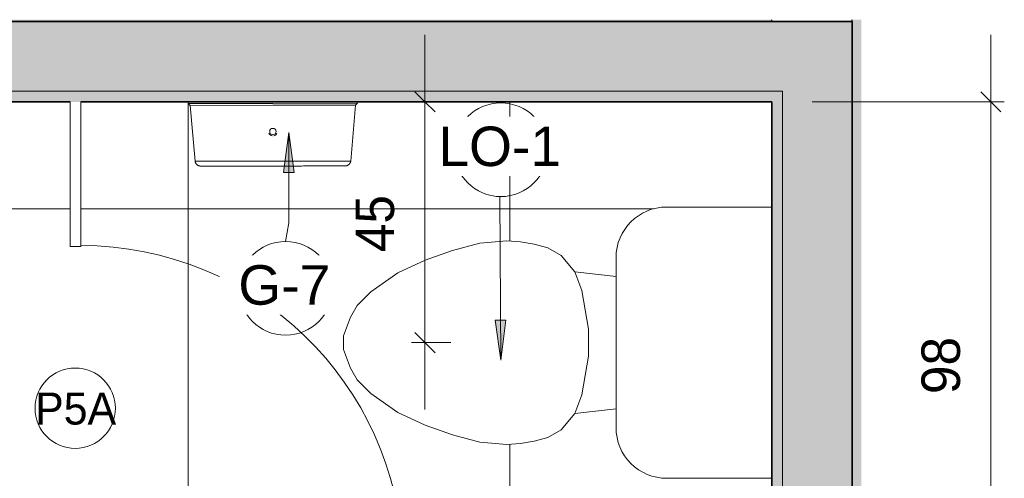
# Model space of a CAD drawing. Header units: metres. Extents: x -10.1 to 50.7, y -18 to 8.5.
# Tile 41 of 109: x -2.1 to -0.3, y -13.4 to -12.5. Entities that reach past the tile are written whole.
import ezdxf

# ---------------------------------------------------------------- set-up
doc = ezdxf.new("R2010")
doc.units = ezdxf.units.M
for name, color, linetype, lineweight in [('A-ANNO-DIMS', 4, 'Continuous', 18), ('A-ANNO-DIMS-25', 211, 'Continuous', 9), ('A-ANNO-KEYN', 231, 'Continuous', 9), ('A-DOOR', 31, 'Continuous', 18), ('A-DOOR-IDEN', 31, 'Continuous', 9), ('A-FLOR-PATT', 8, 'Continuous', 18), ('A-GENM', 13, 'Continuous', 18), ('A-GLAZ', 151, 'Continuous', 18), ('A-WALL', 113, 'Continuous', 18), ('A-WALL-PATT', 111, 'Continuous', 35), ('P-SANR-FIXT', 6, 'Continuous', 18)]:
    doc.layers.add(name, color=color, linetype=linetype, lineweight=lineweight)
doc.styles.add('Arial_1', font='arial.ttf', dxfattribs={"height": 0.073765})
doc.styles.add('Century Gothic_1', font='GOTHIC.TTF', dxfattribs={"height": 0.05988})
doc.styles.add('Century Gothic_2', font='GOTHIC.TTF', dxfattribs={"height": 0.071856})
doc.dimstyles.new('_Cotas_detalhamento_3_mm', dxfattribs={"dimscale": 0.3048, "dimtxt": 0.075, "dimasz": 0.123031, "dimexe": 0.082021, "dimexo": 0.246063, "dimgap": 0.123031, "dimtad": 1, "dimdec": 0, "dimlfac": 100, "dimzin": 0, "dimdsep": 46, "dimtxsty": 'Century Gothic_2', "dimblk1": 'OBLIQUE', "dimblk2": 'OBLIQUE', "dimsah": 1, "dimcen": 0.09, "dimdle": 0.410105, "dimazin": 0, "dimtfac": 1, "dimtdec": 4, "dimtix": 1, "dimtmove": 0, "dimatfit": 3, "dimfxl": 1, "dimtvp": 1, "dimtolj": 1, "dimtzin": 0, "dimarcsym": 2})

# ---------------------------------------------------------------- blocks, each defined once
blk = doc.blocks.new('M_Descarga simples1 - 60X160 _vest_ fem_-1588010-PAGINAÇÃO DE PISO E LAYOUT DO VEST_ FEMININO')
at = {"layer": 'A-DOOR', "lineweight": 25}
for p, q in [((0.28, 0.01), (0.28, 0.6114)), ((0.3, 0.6114), (0.28, 0.6114)), ((0.3, 0.01), (0.3, 0.6114)), ((0.3, 0.01), (0.28, 0.01))]:
    blk.add_line(p, q, dxfattribs=at)
at = {"layer": 'A-DOOR'}
blk.add_arc((0.3, 0.01), 0.6017, 91.9048, 180, dxfattribs=at)
blk = doc.blocks.new('M_Toilet-Domestic-3D - M_Toilet-Domestic-3D-V1-PAGINAÇÃO DE PISO E LAYOUT DO VEST_ FEMININO')
at = {"layer": 'P-SANR-FIXT', "color": 7}
for p, q in [((-0.2534, 0.2984), (-0.2534, 0.4947)), ((0.2534, 0.4947), (0.2534, 0.2984)), ((0.1587, 0.2038), (-0.1588, 0.2038)), ((-0.1235, 0.2038), (-0.1323, 0.127)), ((0.1235, 0.2038), (0.1323, 0.127)), ((-0.0254, 0.1524), (-0.0974, 0.1397)), ((0.0254, 0.1524), (-0.0254, 0.1524)), ((0.0974, 0.1397), (0.0254, 0.1524)), ((-0.0974, 0.1397), (-0.1323, 0.127)), ((0.1323, 0.127), (0.0974, 0.1397)), ((-0.1323, 0.127), (-0.1626, 0.1016)), ((0.1626, 0.1016), (0.1323, 0.127)), ((-0.1626, 0.1016), (-0.177, 0.0762)), ((0.177, 0.0762), (0.1626, 0.1016)), ((-0.177, 0.0762), (-0.1838, 0.0508)), ((0.1838, 0.0508), (0.177, 0.0762)), ((-0.1838, 0.0508), (-0.1883, 0.0253)), ((0.1883, 0.0253), (0.1838, 0.0508)), ((-0.1883, 0.0253), (-0.1905, 0)), ((0.1905, 0), (0.1883, 0.0253)), ((-0.1905, 0), (-0.1861, -0.0506)), ((0.1861, -0.0506), (0.1905, 0)), ((-0.1861, -0.0506), (-0.1724, -0.1016)), ((0.1724, -0.1016), (0.1861, -0.0506)), ((-0.1724, -0.1016), (-0.1539, -0.1524)), ((0.1539, -0.1524), (0.1724, -0.1016)), ((-0.1539, -0.1524), (-0.1302, -0.2032)), ((0.1302, -0.2032), (0.1539, -0.1524)), ((-0.1302, -0.2032), (-0.095, -0.254)), ((0.095, -0.254), (0.1302, -0.2032)), ((-0.095, -0.254), (-0.0696, -0.2794)), ((0.0696, -0.2794), (0.095, -0.254)), ((-0.0696, -0.2794), (-0.0476, -0.2921)), ((-0.0476, -0.2921), (-0.0127, -0.3048)), ((0.0127, -0.3048), (0.0476, -0.2921)), ((0.0476, -0.2921), (0.0696, -0.2794)), ((-0.0127, -0.3048), (0.0127, -0.3048))]:
    blk.add_line(p, q, dxfattribs=at)
for centre, start, end in [((-0.1588, 0.2984), 180, 270), ((0.1587, 0.2984), 270, 360)]:
    blk.add_arc(centre, 0.0946, start, end, dxfattribs=at)
blk = doc.blocks.new('Toilet_tissue_dispenser_12762 - Toilet_tissue_dispenser_12762-V3-PAGINAÇÃO DE PISO E LAYOUT DO VEST_ FEMININO')
at = {"layer": 'A-GENM'}
for p, q in [((-0.1453, 0.1079), (-0.1545, 0.0035)), ((0, 0.1079), (-0.1453, 0.1079)), ((0.1453, 0.1079), (0, 0.1079)), ((0.1545, 0.0035), (0.1453, 0.1079)), ((-0.1545, 0.0035), (-0.158, 0)), ((-0.1545, 0.0035), (0, 0.0035)), ((0, 0.0035), (0.1545, 0.0035)), ((0.158, 0), (0.1545, 0.0035)), ((-0.158, 0), (0, 0)), ((0, 0), (0.158, 0))]:
    blk.add_line(p, q, dxfattribs=at)
at = {"layer": 'A-GENM', "flags": 128}
for points in [[(-0.1453, 0.1079), (-0.1452, 0.1084), (-0.1451, 0.1088), (-0.145, 0.1092), (-0.1449, 0.1096), (-0.1447, 0.1101), (-0.1446, 0.1105), (-0.1444, 0.1109), (-0.1442, 0.1112), (-0.144, 0.1116), (-0.1437, 0.112), (-0.1435, 0.1124), (-0.1432, 0.1127), (-0.143, 0.1131), (-0.1427, 0.1134), (-0.1424, 0.1137), (-0.1421, 0.114), (-0.1417, 0.1143), (-0.1414, 0.1146), (-0.141, 0.1149), (-0.1407, 0.1151), (-0.1403, 0.1153), (-0.1399, 0.1156), (-0.1396, 0.1158), (-0.1392, 0.116), (-0.1388, 0.1162), (-0.1384, 0.1163), (-0.1379, 0.1165), (-0.1375, 0.1166), (-0.1371, 0.1167), (-0.1367, 0.1168), (-0.1362, 0.1169), (-0.1358, 0.1169), (-0.1354, 0.117), (-0.1349, 0.117), (-0.1345, 0.117)], [(0, 0.117), (-0.0054, 0.117), (-0.0108, 0.117), (-0.0161, 0.117), (-0.0214, 0.117), (-0.0267, 0.117), (-0.032, 0.117), (-0.0372, 0.117), (-0.0423, 0.117), (-0.0474, 0.117), (-0.0524, 0.117), (-0.0573, 0.117), (-0.0621, 0.117), (-0.0668, 0.117), (-0.0715, 0.117), (-0.076, 0.117), (-0.0803, 0.117), (-0.0846, 0.117), (-0.0887, 0.117), (-0.0927, 0.117), (-0.0965, 0.117), (-0.1002, 0.117), (-0.1037, 0.117), (-0.107, 0.117), (-0.1102, 0.117), (-0.1132, 0.117), (-0.116, 0.117), (-0.1187, 0.117), (-0.1211, 0.117), (-0.1233, 0.117), (-0.1254, 0.117), (-0.1272, 0.117), (-0.1289, 0.117), (-0.1303, 0.117), (-0.1316, 0.117), (-0.1326, 0.117), (-0.1334, 0.117), (-0.134, 0.117), (-0.1344, 0.117), (-0.1345, 0.117), (-0.1345, 0.117)], [(-0.1345, 0.117), (-0.1344, 0.117), (-0.1341, 0.117), (-0.1336, 0.117), (-0.1328, 0.117), (-0.1319, 0.117), (-0.1307, 0.117), (-0.1293, 0.117), (-0.1277, 0.117), (-0.1259, 0.117), (-0.1239, 0.117), (-0.1217, 0.117), (-0.1193, 0.117), (-0.1168, 0.117), (-0.114, 0.117), (-0.111, 0.117), (-0.1079, 0.117), (-0.1046, 0.117), (-0.1011, 0.117), (-0.0975, 0.117), (-0.0937, 0.117), (-0.0898, 0.117), (-0.0857, 0.117), (-0.0815, 0.117), (-0.0772, 0.117), (-0.0727, 0.117), (-0.0681, 0.117), (-0.0634, 0.117), (-0.0586, 0.117), (-0.0537, 0.117), (-0.0488, 0.117), (-0.0437, 0.117), (-0.0386, 0.117), (-0.0334, 0.117), (-0.0282, 0.117), (-0.0229, 0.117), (-0.0175, 0.117), (-0.0122, 0.117), (-0.0068, 0.117), (-0.004, 0.117)], [(0.1345, 0.117), (0.1344, 0.117), (0.1341, 0.117), (0.1336, 0.117), (0.1328, 0.117), (0.1319, 0.117), (0.1307, 0.117), (0.1293, 0.117), (0.1277, 0.117), (0.1259, 0.117), (0.1239, 0.117), (0.1217, 0.117), (0.1193, 0.117), (0.1168, 0.117), (0.114, 0.117), (0.111, 0.117), (0.1079, 0.117), (0.1046, 0.117), (0.1011, 0.117), (0.0975, 0.117), (0.0937, 0.117), (0.0898, 0.117), (0.0857, 0.117), (0.0815, 0.117), (0.0772, 0.117), (0.0727, 0.117), (0.0681, 0.117), (0.0634, 0.117), (0.0586, 0.117), (0.0537, 0.117), (0.0488, 0.117), (0.0437, 0.117), (0.0386, 0.117), (0.0334, 0.117), (0.0282, 0.117), (0.0229, 0.117), (0.0175, 0.117), (0.0122, 0.117), (0.0068, 0.117), (0.0015, 0.117), (0, 0.117)], [(0.004, 0.117), (0.0054, 0.117), (0.0108, 0.117), (0.0161, 0.117), (0.0214, 0.117), (0.0267, 0.117), (0.032, 0.117), (0.0372, 0.117), (0.0423, 0.117), (0.0474, 0.117), (0.0524, 0.117), (0.0573, 0.117), (0.0621, 0.117), (0.0668, 0.117), (0.0715, 0.117), (0.076, 0.117), (0.0803, 0.117), (0.0846, 0.117), (0.0887, 0.117), (0.0927, 0.117), (0.0965, 0.117), (0.1002, 0.117), (0.1037, 0.117), (0.107, 0.117), (0.1102, 0.117), (0.1132, 0.117), (0.116, 0.117), (0.1187, 0.117), (0.1211, 0.117), (0.1233, 0.117), (0.1254, 0.117), (0.1272, 0.117), (0.1289, 0.117), (0.1303, 0.117), (0.1316, 0.117), (0.1326, 0.117), (0.1334, 0.117), (0.134, 0.117), (0.1344, 0.117), (0.1345, 0.117), (0.1345, 0.117)], [(0.1345, 0.117), (0.135, 0.117), (0.1354, 0.117), (0.1358, 0.1169), (0.1363, 0.1169), (0.1367, 0.1168), (0.1371, 0.1167), (0.1376, 0.1166), (0.138, 0.1164), (0.1384, 0.1163), (0.1388, 0.1161), (0.1392, 0.116), (0.1396, 0.1158), (0.14, 0.1156), (0.1404, 0.1153), (0.1407, 0.1151), (0.1411, 0.1148), (0.1414, 0.1146), (0.1418, 0.1143), (0.1421, 0.114), (0.1424, 0.1137), (0.1427, 0.1134), (0.143, 0.113), (0.1433, 0.1127), (0.1435, 0.1123), (0.1438, 0.112), (0.144, 0.1116), (0.1442, 0.1112), (0.1444, 0.1108), (0.1446, 0.1104), (0.1448, 0.11), (0.1449, 0.1096), (0.145, 0.1092), (0.1452, 0.1088), (0.1453, 0.1083), (0.1453, 0.1079)]]:
    blk.add_lwpolyline(points, dxfattribs=at)
at = {"layer": 'A-GENM'}
for radius, start, end in [(0.00812, 104.8294, 159.6535), (0.0059, 360, 180), (0.00813, 20.3465, 81.012), (0.0059, 180, 360)]:
    blk.add_arc((0, 0.0526), radius, start, end, dxfattribs=at)
blk = doc.blocks.new('M_Fixado - 260 x 200 mm-2644279-PAGINAÇÃO DE PISO E LAYOUT DO VEST_ FEMININO')
at = {"layer": 'A-GLAZ', "lineweight": 25}
for p, q in [((1.2989, 0.088), (1.2965, 0.088)), ((1.3, -0.062), (1.2965, -0.062))]:
    blk.add_line(p, q, dxfattribs=at)
blk = doc.blocks.new('M_Identificador de nota-chave - Texto da nota-chave-86548-PAGINAÇÃO DE PISO E LAYOUT DO VEST_ FEMININO')
at = {"layer": 'A-ANNO-KEYN'}
blk.add_circle((0.000244, -0.000205), 0.0035, dxfattribs=at)
blk = doc.blocks.new('M_Identificador da porta - M_Identificador da porta-1233-PAGINAÇÃO DE PISO E LAYOUT DO VEST_ FEMININO')
at = {"layer": 'A-DOOR-IDEN'}
blk.add_circle((-0.000017, -0.000091), 0.003, dxfattribs=at)
blk = doc.blocks.new('DIMBLOCK1-PAGINAÇÃO DE PISO E LAYOUT DO VEST_ FEMININO')
at = {"layer": 'A-ANNO-DIMS-25'}
for p, q in [((-1.3749, -13.2395), (-1.3749, -12.5396)), ((-1.3264, -12.6646), (-1.3999, -12.6646)), ((-1.3749, -12.6646), (-1.3264, -12.6646)), ((-1.3264, -13.1145), (-1.3999, -13.1145)), ((-1.3749, -13.1145), (-1.3264, -13.1145))]:
    blk.add_line(p, q, dxfattribs=at)
at = {"layer": 'A-ANNO-DIMS-25', "lineweight": 18}
for p, q in [((-1.3749, -12.6646), (-1.3936, -12.6458)), ((-1.3749, -12.6646), (-1.3561, -12.6833)), ((-1.3749, -13.1145), (-1.3936, -13.0958)), ((-1.3749, -13.1145), (-1.3561, -13.1333))]:
    blk.add_line(p, q, dxfattribs=at)
at = {"layer": 'A-ANNO-DIMS-25', "color": 0, "insert": (-1.5044, -12.9455), "char_height": 0.07186, "width": 0.134286, "attachment_point": 1, "rotation": 90, "line_spacing_factor": 0.984117, "style": 'Century Gothic_2'}
blk.add_mtext('45', dxfattribs=at)
blk = doc.blocks.new('_Oblique')
at = {"color": 0, "linetype": 'ByBlock', "lineweight": -2}
blk.add_line((-0.5, -0.5), (0.5, 0.5), dxfattribs=at)
blk = doc.blocks.new('DIMBLOCK14-PAGINAÇÃO DE PISO E LAYOUT DO VEST_ FEMININO')
at = {"layer": 'A-ANNO-DIMS-25'}
for p, q in [((-0.3184, -13.6447), (-0.3184, -12.5396)), ((-0.6523, -12.6646), (-0.2934, -12.6646)), ((-0.3184, -12.6646), (-0.6523, -12.6646)), ((-0.5773, -13.6447), (-0.2934, -13.6447)), ((-0.3184, -13.6447), (-0.5773, -13.6447))]:
    blk.add_line(p, q, dxfattribs=at)
at = {"layer": 'A-ANNO-DIMS-25', "lineweight": 18}
for p, q in [((-0.3184, -12.6646), (-0.3371, -12.6458)), ((-0.3184, -12.6646), (-0.2996, -12.6833)), ((-0.3184, -13.6447), (-0.3371, -13.6259)), ((-0.3184, -13.6447), (-0.2996, -13.6634))]:
    blk.add_line(p, q, dxfattribs=at)
at = {"layer": 'A-ANNO-DIMS-25', "color": 0, "insert": (-0.448, -13.2106), "char_height": 0.07186, "width": 0.134286, "attachment_point": 1, "rotation": 90, "line_spacing_factor": 0.984117, "style": 'Century Gothic_2'}
blk.add_mtext('98', dxfattribs=at)

msp = doc.modelspace()

# ---------------------------------------------------------------- hatches: boundary and pattern name
at = {"layer": 'A-ANNO-KEYN'}
for points in [[(-1.629, -12.7217), (-1.6389, -12.7967), (-1.6192, -12.7967)], [(-1.2332, -13.1473), (-1.2239, -13.0722), (-1.2436, -13.0724)]]:
    msp.add_hatch(color=256, dxfattribs=at).paths.add_polyline_path(points, flags=0)
at = {"layer": 'A-FLOR-PATT'}
h = msp.add_hatch(color=256, dxfattribs=at)
h.paths.add_polyline_path([(-0.5773, -17.7149), (-0.5601, -17.7149), (-0.5601, -12.5111), (-0.5773, -12.5111), (-0.5773, -17.7122)], flags=0)
h.paths.add_polyline_path([(-6.2573, -15.4146), (-6.2573, -15.2646), (-6.3673, -15.2646), (-6.3673, -15.4146)], flags=0)
h.paths.add_polyline_path([(-2.2582, -12.5146), (-0.7273, -12.5146), (-0.7273, -12.5111), (-3.1873, -12.5111), (-3.1873, -12.5146), (-2.8242, -12.5146)], flags=0)
h.paths.add_polyline_path([(-7.0373, -12.5146), (-5.2823, -12.5146), (-5.2823, -12.5111), (-7.0373, -12.5111)], flags=0)
h.paths.add_polyline_path([(-9.6167, -12.5146), (-8.9873, -12.5146), (-8.9873, -12.5111), (-9.6167, -12.5111)], flags=0)
h = msp.add_hatch(dxfattribs=at)
h.set_pattern_fill('FP_2', color=256, style=0, pattern_type=2)
h.set_pattern_definition([(0, (-7.217, -19.465), (0, 0.6), []), (90, (-7.217, -19.465), (-0.6, 4e-17), [])])
h.paths.add_polyline_path([(-5.7773, -17.5622), (-4.4873, -17.5622), (-4.4873, -17.4347), (-4.4673, -17.4347), (-4.4673, -17.5622), (-3.6639, -17.5622), (-3.6639, -15.1322), (-2.8239, -15.1322), (-2.8239, -17.5622), (-2.0373, -17.5622), (-2.0373, -17.5022), (-2.0173, -17.5022), (-2.0173, -17.5622), (-0.7273, -17.5622), (-0.7273, -17.4479), (-0.7303, -17.4479), (-0.7353, -17.4279), (-0.8369, -17.4277), (-0.8504, -17.4277), (-0.852, -17.4275), (-0.8552, -17.4259), (-0.8564, -17.4249), (-0.8584, -17.422), (-0.859, -17.4205), (-0.8592, -17.4169), (-0.8589, -17.4149), (-0.8574, -17.412), (-0.8553, -17.4095), (-0.8342, -17.3861), (-0.8957, -17.3861), (-0.896, -17.3871), (-0.8975, -17.3906), (-0.9027, -17.399), (-0.9058, -17.4023), (-0.9103, -17.4063), (-0.9165, -17.41), (-0.9184, -17.4109), (-0.9234, -17.4126), (-0.9288, -17.4137), (-0.9337, -17.414), (-0.941, -17.4131), (-0.9461, -17.4125), (-0.9559, -17.4082), (-0.9637, -17.4021), (-0.97, -17.3937), (-0.974, -17.3836), (-0.9753, -17.3736), (-0.9739, -17.3632), (-0.9699, -17.3535), (-0.9629, -17.3446), (-0.9552, -17.3387), (-0.9461, -17.3348), (-0.9337, -17.3333), (-0.9264, -17.3341), (-0.9218, -17.3352), (-0.9179, -17.3366), (-0.9112, -17.3404), (-0.9087, -17.3421), (-0.9028, -17.3482), (-0.9019, -17.3491), (-0.8966, -17.3586), (-0.8958, -17.3611), (-0.8151, -17.3614), (-0.8119, -17.3613), (-0.7611, -17.3045), (-0.894, -17.3045), (-0.9185, -17.3013), (-0.9413, -17.2919), (-0.9609, -17.2768), (-0.976, -17.2572), (-0.9854, -17.2344), (-0.9887, -17.208), (-0.9887, -17.1746), (-1.0655, -17.1835), (-1.0909, -17.2137), (-1.1163, -17.2281), (-1.1417, -17.2349), (-1.1672, -17.2394), (-1.1925, -17.2416), (-1.2431, -17.2372), (-1.2941, -17.2235), (-1.3449, -17.2051), (-1.3957, -17.1814), (-1.4465, -17.1461), (-1.4719, -17.1207), (-1.4846, -17.0987), (-1.4973, -17.0638), (-1.4973, -17.0384), (-1.4846, -17.0035), (-1.4719, -16.9816), (-1.4465, -16.9562), (-1.3957, -16.9209), (-1.3449, -16.8972), (-1.2941, -16.8787), (-1.2431, -16.8651), (-1.1925, -16.8606), (-1.1672, -16.8629), (-1.1417, -16.8674), (-1.1163, -16.8742), (-1.0909, -16.8886), (-1.0655, -16.9188), (-0.9887, -16.9277), (-0.9887, -16.8924), (-0.9854, -16.8679), (-0.976, -16.8451), (-0.9609, -16.8255), (-0.9413, -16.8104), (-0.9185, -16.801), (-0.894, -16.7977), (-0.7273, -16.7977), (-0.7273, -16.6034), (-1.4844, -16.6034), (-1.4935, -16.7079), (-1.4955, -16.7121), (-1.4983, -16.7149), (-1.4994, -16.7154), (-1.5042, -16.7168), (-1.7736, -16.717), (-1.7782, -16.7157), (-1.78, -16.7145), (-1.782, -16.7122), (-1.7826, -16.7112), (-1.7841, -16.7076), (-1.7935, -16.6034), (-2.0173, -16.6034), (-2.0173, -16.9022), (-2.0373, -16.9022), (-2.0373, -16.4847), (-2.0173, -16.4847), (-2.0173, -16.5834), (-0.7273, -16.5834), (-0.7273, -16.4629), (-0.7303, -16.4629), (-0.7353, -16.4429), (-0.8369, -16.4428), (-0.8504, -16.4428), (-0.852, -16.4426), (-0.8552, -16.441), (-0.8564, -16.44), (-0.8584, -16.437), (-0.859, -16.4355), (-0.8592, -16.4319), (-0.8589, -16.43), (-0.8574, -16.427), (-0.8553, -16.4246), (-0.8342, -16.4012), (-0.8957, -16.4012), (-0.896, -16.4021), (-0.8975, -16.4057), (-0.9027, -16.414), (-0.9058, -16.4174), (-0.9103, -16.4214), (-0.9154, -16.4245), (-0.9184, -16.426), (-0.9234, -16.4277), (-0.9288, -16.4287), (-0.9337, -16.4291), (-0.941, -16.4282), (-0.9471, -16.4271), (-0.9559, -16.4232), (-0.9637, -16.4171), (-0.9702, -16.4084), (-0.974, -16.3991), (-0.9753, -16.3887), (-0.9739, -16.3782), (-0.9699, -16.3685), (-0.9629, -16.3597), (-0.9552, -16.3537), (-0.9461, -16.3499), (-0.9337, -16.3483), (-0.9264, -16.3491), (-0.9218, -16.3503), (-0.9179, -16.3516), (-0.9112, -16.3554), (-0.9087, -16.3572), (-0.9028, -16.3633), (-0.9015, -16.3649), (-0.8966, -16.3736), (-0.8958, -16.3762), (-0.8151, -16.3764), (-0.8119, -16.3764), (-0.7611, -16.3196), (-0.894, -16.3196), (-0.9185, -16.3164), (-0.9413, -16.3069), (-0.9609, -16.2919), (-0.976, -16.2723), (-0.9854, -16.2494), (-0.9887, -16.223), (-0.9887, -16.1897), (-1.0655, -16.1985), (-1.0909, -16.2288), (-1.1163, -16.2432), (-1.1417, -16.25), (-1.1672, -16.2545), (-1.1925, -16.2567), (-1.2431, -16.2523), (-1.2941, -16.2386), (-1.3449, -16.2201), (-1.3957, -16.1964), (-1.4465, -16.1612), (-1.4719, -16.1358), (-1.4846, -16.1138), (-1.4973, -16.0789), (-1.4973, -16.0535), (-1.4846, -16.0186), (-1.4719, -15.9966), (-1.4465, -15.9712), (-1.3957, -15.936), (-1.3449, -15.9123), (-1.2941, -15.8938), (-1.2431, -15.8801), (-1.1925, -15.8757), (-1.1672, -15.8779), (-1.1417, -15.8824), (-1.1163, -15.8892), (-1.0909, -15.9036), (-1.0655, -15.9339), (-0.9887, -15.9427), (-0.9887, -15.9074), (-0.9854, -15.8829), (-0.976, -15.8601), (-0.9609, -15.8405), (-0.9413, -15.8255), (-0.9185, -15.816), (-0.894, -15.8128), (-0.7273, -15.8128), (-0.7273, -15.6184), (-1.4844, -15.6184), (-1.4934, -15.7228), (-1.4955, -15.7271), (-1.4985, -15.73), (-1.4989, -15.7304), (-1.5042, -15.7319), (-1.7736, -15.732), (-1.7782, -15.7307), (-1.78, -15.7296), (-1.782, -15.7272), (-1.7826, -15.7263), (-1.7841, -15.7227), (-1.7935, -15.6184), (-2.0173, -15.6184), (-2.0173, -15.8847), (-2.0373, -15.8847), (-2.0373, -15.4972), (-2.0173, -15.4972), (-2.0173, -15.5984), (-0.7273, -15.5984), (-0.7273, -15.4829), (-0.7303, -15.4829), (-0.7353, -15.4629), (-0.8369, -15.4628), (-0.8504, -15.4628), (-0.852, -15.4626), (-0.8552, -15.461), (-0.8564, -15.46), (-0.8584, -15.457), (-0.859, -15.4555), (-0.8592, -15.4519), (-0.8589, -15.45), (-0.8574, -15.447), (-0.8553, -15.4446), (-0.8342, -15.4212), (-0.8957, -15.4212), (-0.896, -15.4221), (-0.8975, -15.4257), (-0.9027, -15.434), (-0.9082, -15.4396), (-0.9102, -15.4413), (-0.9154, -15.4445), (-0.9184, -15.446), (-0.9234, -15.4477), (-0.9288, -15.4487), (-0.9337, -15.4491), (-0.941, -15.4482), (-0.9471, -15.4471), (-0.9559, -15.4432), (-0.9637, -15.4371), (-0.9702, -15.4284), (-0.974, -15.4191), (-0.9753, -15.4087), (-0.9737, -15.3976), (-0.9699, -15.3885), (-0.9629, -15.3797), (-0.9552, -15.3737), (-0.9461, -15.3699), (-0.9337, -15.3683), (-0.9264, -15.3691), (-0.9218, -15.3703), (-0.9179, -15.3716), (-0.9112, -15.3754), (-0.9087, -15.3772), (-0.9028, -15.3833), (-0.9015, -15.3849), (-0.8966, -15.3936), (-0.8958, -15.3962), (-0.8151, -15.3964), (-0.8119, -15.3964), (-0.7611, -15.3396), (-0.894, -15.3396), (-0.9185, -15.3364), (-0.9413, -15.3269), (-0.9609, -15.3119), (-0.976, -15.2923), (-0.9854, -15.2694), (-0.9887, -15.243), (-0.9887, -15.2097), (-1.0655, -15.2185), (-1.0909, -15.2488), (-1.1163, -15.2632), (-1.1417, -15.27), (-1.1672, -15.2745), (-1.1925, -15.2767), (-1.2431, -15.2723), (-1.2941, -15.2586), (-1.3449, -15.2401), (-1.3957, -15.2164), (-1.4465, -15.1812), (-1.4719, -15.1558), (-1.4846, -15.1338), (-1.4973, -15.0989), (-1.4973, -15.0735), (-1.4846, -15.0386), (-1.4719, -15.0166), (-1.4465, -14.9912), (-1.3957, -14.956), (-1.3449, -14.9323), (-1.2941, -14.9138), (-1.2431, -14.9001), (-1.1925, -14.8957), (-1.1672, -14.8979), (-1.1417, -14.9024), (-1.1163, -14.9092), (-1.0909, -14.9236), (-1.0655, -14.9539), (-0.9887, -14.9627), (-0.9887, -14.9274), (-0.9854, -14.9029), (-0.976, -14.8801), (-0.9609, -14.8605), (-0.9413, -14.8455), (-0.9185, -14.836), (-0.894, -14.8328), (-0.7273, -14.8328), (-0.7273, -14.6384), (-1.4844, -14.6384), (-1.4935, -14.7429), (-1.4955, -14.7471), (-1.4985, -14.75), (-1.4989, -14.7504), (-1.5042, -14.7519), (-1.7736, -14.752), (-1.7776, -14.7511), (-1.78, -14.7496), (-1.7821, -14.7471), (-1.7826, -14.7463), (-1.7841, -14.7427), (-1.7935, -14.6384), (-2.0173, -14.6384), (-2.0173, -14.8972), (-2.0373, -14.8972), (-2.0373, -14.5184), (-2.0173, -14.5184), (-2.0173, -14.6184), (-0.7273, -14.6184), (-0.7273, -14.5192), (-0.7303, -14.5192), (-0.7353, -14.4992), (-0.8369, -14.499), (-0.8504, -14.499), (-0.852, -14.4988), (-0.8552, -14.4972), (-0.8564, -14.4962), (-0.8584, -14.4933), (-0.859, -14.4918), (-0.8592, -14.4882), (-0.8589, -14.4862), (-0.8574, -14.4833), (-0.8553, -14.4808), (-0.8342, -14.4574), (-0.8957, -14.4574), (-0.896, -14.4584), (-0.8979, -14.4625), (-0.9027, -14.4703), (-0.9058, -14.4736), (-0.9103, -14.4776), (-0.9154, -14.4807), (-0.9184, -14.4822), (-0.9234, -14.4839), (-0.9288, -14.485), (-0.9337, -14.4853), (-0.941, -14.4844), (-0.9461, -14.4838), (-0.9559, -14.4795), (-0.9637, -14.4734), (-0.97, -14.465), (-0.974, -14.4549), (-0.9753, -14.4449), (-0.9739, -14.4345), (-0.9699, -14.4248), (-0.9629, -14.4159), (-0.9552, -14.41), (-0.9461, -14.4061), (-0.9337, -14.4046), (-0.9264, -14.4054), (-0.9218, -14.4065), (-0.9179, -14.4079), (-0.9112, -14.4117), (-0.9087, -14.4134), (-0.9028, -14.4195), (-0.9015, -14.4212), (-0.8966, -14.4299), (-0.8958, -14.4324), (-0.8151, -14.4327), (-0.8119, -14.4326), (-0.758, -14.373), (-0.754, -14.3704), (-0.7489, -14.3704), (-0.7436, -14.3738), (-0.7413, -14.3788), (-0.7413, -14.3815), (-0.7417, -14.3834), (-0.7444, -14.3876), (-0.7975, -14.4467), (-0.798, -14.4492), (-0.8008, -14.4535), (-0.8042, -14.456), (-0.8071, -14.4572), (-0.827, -14.4793), (-0.7834, -14.4792), (-0.7633, -14.4793), (-0.7353, -14.4792), (-0.7303, -14.4592), (-0.7273, -14.4592), (-0.7273, -13.6547), (-1.5044, -13.6547), (-1.5134, -13.7591), (-1.5155, -13.7634), (-1.5183, -13.7662), (-1.5194, -13.7667), (-1.5242, -13.7681), (-1.7936, -13.7683), (-1.7983, -13.7669), (-1.8, -13.7658), (-1.802, -13.7635), (-1.8026, -13.7625), (-1.8041, -13.7589), (-1.8135, -13.6547), (-2.0173, -13.6547), (-2.0173, -13.9184), (-2.0373, -13.9184), (-2.0373, -13.5347), (-2.0173, -13.5347), (-2.0173, -13.6347), (-0.7273, -13.6347), (-0.7273, -13.5154), (-0.7303, -13.5154), (-0.7353, -13.4954), (-0.8369, -13.4953), (-0.8504, -13.4953), (-0.852, -13.4951), (-0.8552, -13.4935), (-0.8564, -13.4925), (-0.8584, -13.4895), (-0.859, -13.488), (-0.8592, -13.4844), (-0.8589, -13.4825), (-0.8574, -13.4795), (-0.8553, -13.4771), (-0.8342, -13.4537), (-0.8957, -13.4537), (-0.896, -13.4546), (-0.8975, -13.4582), (-0.9027, -13.4665), (-0.9058, -13.4699), (-0.9103, -13.4739), (-0.9154, -13.477), (-0.9184, -13.4785), (-0.9234, -13.4802), (-0.9288, -13.4812), (-0.9337, -13.4816), (-0.941, -13.4807), (-0.9471, -13.4796), (-0.9559, -13.4757), (-0.9637, -13.4696), (-0.9702, -13.4609), (-0.974, -13.4516), (-0.9753, -13.4412), (-0.9739, -13.4307), (-0.9699, -13.421), (-0.9629, -13.4122), (-0.9552, -13.4062), (-0.9461, -13.4024), (-0.9337, -13.4008), (-0.9264, -13.4016), (-0.9218, -13.4028), (-0.9179, -13.4041), (-0.9112, -13.4079), (-0.9087, -13.4097), (-0.9028, -13.4158), (-0.9015, -13.4174), (-0.8966, -13.4261), (-0.8958, -13.4287), (-0.8151, -13.4289), (-0.8119, -13.4289), (-0.758, -13.3692), (-0.7564, -13.3679), (-0.9235, -13.3679), (-0.948, -13.3647), (-0.9708, -13.3552), (-0.9904, -13.3402), (-1.0055, -13.3206), (-1.0149, -13.2978), (-1.0182, -13.2713), (-1.0182, -13.238), (-1.095, -13.2468), (-1.1204, -13.2771), (-1.1458, -13.2915), (-1.1712, -13.2983), (-1.1967, -13.3028), (-1.222, -13.305), (-1.2726, -13.3006), (-1.3236, -13.2869), (-1.3744, -13.2684), (-1.4252, -13.2448), (-1.476, -13.2095), (-1.5014, -13.1841), (-1.5143, -13.1616), (-1.5268, -13.1272), (-1.5268, -13.1018), (-1.5141, -13.0669), (-1.5014, -13.0449), (-1.476, -13.0195), (-1.4252, -12.9843), (-1.3744, -12.9606), (-1.3236, -12.9421), (-1.2726, -12.9285), (-1.222, -12.924), (-1.1967, -12.9262), (-1.1712, -12.9307), (-1.1458, -12.9375), (-1.1204, -12.9519), (-1.095, -12.9822), (-1.0182, -12.991), (-1.0182, -12.9558), (-1.0149, -12.9313), (-1.0055, -12.9085), (-0.9904, -12.8889), (-0.9708, -12.8738), (-0.948, -12.8644), (-0.9235, -12.8611), (-0.7273, -12.8611), (-0.7273, -12.6646), (-2.0173, -12.6646), (-2.0173, -12.9347), (-2.0373, -12.9347), (-2.0373, -12.6646), (-3.2997, -12.6646), (-3.2997, -12.9674), (-3.3031, -12.9933), (-3.3131, -13.0174), (-3.329, -13.0382), (-3.3497, -13.054), (-3.3738, -13.064), (-3.3997, -13.0674), (-4.6197, -13.0674), (-4.6197, -13.2646), (-7.2173, -13.2646), (-7.2173, -15.2646), (-5.9273, -15.2646), (-5.9273, -14.1646), (-5.7773, -14.1646), (-5.7773, -14.2156), (-4.5673, -14.2156), (-4.5414, -14.219), (-4.5173, -14.229), (-4.4966, -14.2449), (-4.4807, -14.2656), (-4.4707, -14.2897), (-4.4673, -14.3156), (-4.4673, -14.8584), (-4.4873, -14.8584), (-4.4873, -14.6384), (-5.7773, -14.6384), (-5.7773, -15.0409), (-5.7709, -15.0409), (-5.7709, -15.0457), (-5.7662, -15.0457), (-5.7662, -15.0473), (-5.763, -15.0473), (-5.763, -15.0854), (-5.7185, -15.0854), (-5.7185, -15.1076), (-5.6337, -15.1075), (-5.6282, -15.106), (-5.6262, -15.106), (-5.624, -15.1034), (-5.6021, -15.0896), (-5.5886, -15.0854), (-5.5752, -15.0896), (-5.5653, -15.1012), (-5.5617, -15.1171), (-5.5653, -15.133), (-5.5752, -15.1446), (-5.5886, -15.1489), (-5.6021, -15.1446), (-5.624, -15.1309), (-5.6262, -15.1282), (-5.629, -15.1282), (-5.6341, -15.1266), (-5.7185, -15.1266), (-5.7185, -15.1489), (-5.763, -15.1489), (-5.763, -15.187), (-5.7662, -15.187), (-5.7662, -15.1886), (-5.7709, -15.1886), (-5.7709, -15.1933), (-5.7773, -15.1933), (-5.7773, -15.5984), (-4.4873, -15.5984), (-4.4873, -15.4584), (-4.4673, -15.4584), (-4.4673, -15.8834), (-4.4873, -15.8834), (-4.4873, -15.6184), (-5.7773, -15.6184), (-5.7773, -16.0235), (-5.7709, -16.0235), (-5.7709, -16.0283), (-5.7662, -16.0283), (-5.7662, -16.0299), (-5.763, -16.0299), (-5.763, -16.068), (-5.7185, -16.068), (-5.7185, -16.0902), (-5.6337, -16.0901), (-5.6282, -16.0886), (-5.6262, -16.0886), (-5.624, -16.086), (-5.6021, -16.0722), (-5.5886, -16.068), (-5.5752, -16.0722), (-5.5653, -16.0838), (-5.5617, -16.0997), (-5.5653, -16.1156), (-5.5752, -16.1272), (-5.5886, -16.1315), (-5.6021, -16.1272), (-5.624, -16.1135), (-5.6262, -16.1108), (-5.629, -16.1108), (-5.6346, -16.1092), (-5.7185, -16.1092), (-5.7185, -16.1315), (-5.763, -16.1315), (-5.763, -16.1696), (-5.7662, -16.1696), (-5.7662, -16.1712), (-5.7709, -16.1712), (-5.7709, -16.1759), (-5.7773, -16.1759), (-5.7771, -16.5834), (-4.4873, -16.5834), (-4.4873, -16.4834), (-4.4673, -16.4834), (-4.4673, -16.8347), (-4.4873, -16.8347), (-4.4873, -16.6034), (-5.7773, -16.6034), (-5.7773, -17.0035), (-5.7709, -17.0035), (-5.7709, -17.0083), (-5.7662, -17.0083), (-5.7662, -17.0099), (-5.763, -17.0099), (-5.763, -17.048), (-5.7185, -17.048), (-5.7185, -17.0702), (-5.6337, -17.0701), (-5.6283, -17.0686), (-5.6262, -17.0686), (-5.624, -17.066), (-5.6021, -17.0522), (-5.5886, -17.048), (-5.5752, -17.0522), (-5.5652, -17.0645), (-5.5617, -17.0797), (-5.5653, -17.0956), (-5.5752, -17.1072), (-5.5886, -17.1115), (-5.6021, -17.1072), (-5.624, -17.0935), (-5.6262, -17.0908), (-5.629, -17.0908), (-5.6341, -17.0893), (-5.7185, -17.0893), (-5.7185, -17.1115), (-5.763, -17.1115), (-5.763, -17.1496), (-5.7662, -17.1496), (-5.7662, -17.1512), (-5.7709, -17.1512), (-5.7709, -17.1559), (-5.7773, -17.1559), (-5.7773, -17.3897)], flags=0)
h.paths.add_polyline_path([(-0.7723, -17.408), (-0.7353, -17.4079), (-0.7303, -17.3879), (-0.7273, -17.3879), (-0.7273, -17.3045), (-0.7426, -17.3045), (-0.7413, -17.3075), (-0.7413, -17.3102), (-0.7417, -17.3121), (-0.7444, -17.3163), (-0.7975, -17.3754), (-0.798, -17.3779), (-0.8008, -17.3822), (-0.8042, -17.3847), (-0.8071, -17.3859), (-0.827, -17.408), (-0.7834, -17.4079), (-0.7723, -17.408)], flags=0)
h.paths.add_polyline_path([(-2.6199, -16.6874), (-2.7346, -16.6874), (-2.7336, -16.6721), (-2.7308, -16.6572), (-2.726, -16.6427), (-2.7194, -16.6289), (-2.7111, -16.6161), (-2.7013, -16.6044), (-2.6901, -16.5941), (-2.6776, -16.5853), (-2.6641, -16.5781), (-2.6499, -16.5727), (-2.6351, -16.5692), (-2.6199, -16.5675), (-2.6199, -16.6721)], flags=0)
h.paths.add_polyline_path([(-2.6199, -16.8073), (-2.6199, -16.6874), (-2.4946, -16.6874), (-2.4978, -16.7148), (-2.5072, -16.7408), (-2.5222, -16.764), (-2.5422, -16.7831), (-2.566, -16.7971), (-2.5923, -16.8053)], flags=0)
h.paths.add_polyline_path([(-0.7723, -16.4231), (-0.7353, -16.4229), (-0.7303, -16.4029), (-0.7273, -16.4029), (-0.7273, -16.3196), (-0.7426, -16.3196), (-0.7413, -16.3226), (-0.7413, -16.3252), (-0.7417, -16.3271), (-0.7444, -16.3313), (-0.7975, -16.3904), (-0.7984, -16.3936), (-0.8003, -16.3968), (-0.8042, -16.3998), (-0.8071, -16.401), (-0.827, -16.423), (-0.7834, -16.423), (-0.7723, -16.4231)], flags=0)
h.paths.add_polyline_path([(-0.7723, -15.4431), (-0.7353, -15.4429), (-0.7303, -15.4229), (-0.7273, -15.4229), (-0.7273, -15.3396), (-0.7426, -15.3396), (-0.7413, -15.3426), (-0.7413, -15.3452), (-0.7417, -15.3471), (-0.7444, -15.3513), (-0.7975, -15.4104), (-0.798, -15.4129), (-0.8008, -15.4172), (-0.8042, -15.4198), (-0.8071, -15.421), (-0.827, -15.443), (-0.7834, -15.443), (-0.7723, -15.4431)], flags=0)
h.paths.add_polyline_path([(-4.2689, -14.7602), (-4.3837, -14.7602), (-4.3827, -14.7449), (-4.3798, -14.73), (-4.3751, -14.7155), (-4.3685, -14.7017), (-4.3602, -14.6889), (-4.3504, -14.6772), (-4.3392, -14.6669), (-4.3267, -14.6581), (-4.3132, -14.6509), (-4.299, -14.6455), (-4.2842, -14.642), (-4.2689, -14.6403), (-4.2689, -14.7449)], flags=0)
h.paths.add_polyline_path([(-4.2689, -14.8801), (-4.2689, -14.7602), (-4.1437, -14.7602), (-4.1469, -14.7877), (-4.1563, -14.8136), (-4.1713, -14.8368), (-4.1913, -14.8559), (-4.215, -14.8699), (-4.2414, -14.8781)], flags=0)
h.paths.add_polyline_path([(-0.7468, -14.3617), (-0.9335, -14.3617), (-0.958, -14.3585), (-0.9808, -14.349), (-1.0004, -14.334), (-1.0155, -14.3144), (-1.0249, -14.2915), (-1.0282, -14.2651), (-1.0282, -14.2318), (-1.105, -14.2406), (-1.1304, -14.2709), (-1.1558, -14.2853), (-1.1812, -14.2921), (-1.2067, -14.2966), (-1.232, -14.2988), (-1.2826, -14.2944), (-1.3336, -14.2807), (-1.3844, -14.2622), (-1.4352, -14.2385), (-1.486, -14.2033), (-1.5114, -14.1779), (-1.5241, -14.1559), (-1.5368, -14.121), (-1.5368, -14.0956), (-1.5241, -14.0607), (-1.5114, -14.0387), (-1.486, -14.0133), (-1.4352, -13.9781), (-1.3844, -13.9544), (-1.3336, -13.9359), (-1.2826, -13.9222), (-1.232, -13.9178), (-1.2067, -13.92), (-1.1812, -13.9245), (-1.1558, -13.9313), (-1.1304, -13.9457), (-1.105, -13.976), (-1.0282, -13.9848), (-1.0282, -13.9495), (-1.0249, -13.925), (-1.0155, -13.9022), (-1.0004, -13.8826), (-0.9808, -13.8676), (-0.958, -13.8581), (-0.9335, -13.8549), (-0.7373, -13.8549), (-0.7373, -14.3617), (-0.7451, -14.3617)], flags=0)
h.paths.add_polyline_path([(-0.7723, -13.4756), (-0.7353, -13.4754), (-0.7303, -13.4554), (-0.7273, -13.4554), (-0.7273, -13.3679), (-0.7468, -13.368), (-0.7436, -13.37), (-0.7413, -13.3751), (-0.7413, -13.3777), (-0.7417, -13.3796), (-0.7444, -13.3838), (-0.7975, -13.4429), (-0.7984, -13.4462), (-0.8003, -13.4493), (-0.8042, -13.4523), (-0.8071, -13.4535), (-0.827, -13.4755), (-0.7834, -13.4755), (-0.7723, -13.4756)], flags=0)
h.paths.add_polyline_path([(-5.7641, -13.2198), (-5.7371, -13.2183), (-5.7105, -13.2137), (-5.6845, -13.2062), (-5.6595, -13.1959), (-5.6358, -13.1828), (-5.6137, -13.1671), (-5.5935, -13.1491), (-5.5755, -13.1289), (-5.5587, -13.1048), (-5.5467, -13.0832), (-5.5358, -13.0561), (-5.5289, -13.0322), (-5.5242, -13.003), (-5.5244, -13.0036), (-5.5295, -13.0322), (-5.5373, -13.0582), (-5.5479, -13.0832), (-5.5613, -13.1069), (-5.5755, -13.1268), (-5.5935, -13.147), (-5.6137, -13.1651), (-5.6358, -13.1807), (-5.6595, -13.1938), (-5.6845, -13.2041), (-5.7105, -13.2116), (-5.7371, -13.2162), (-5.7641, -13.2177), (-5.7912, -13.2162), (-5.8178, -13.2116), (-5.8453, -13.2035), (-5.8688, -13.1938), (-5.8925, -13.1807), (-5.9146, -13.1651), (-5.9348, -13.147), (-5.9528, -13.1268), (-5.9685, -13.1047), (-5.9816, -13.0811), (-5.9919, -13.056), (-5.9994, -13.0301), (-6.0039, -13.003), (-6.0039, -13.0057), (-5.9994, -13.0322), (-5.9919, -13.0582), (-5.9816, -13.0832), (-5.9685, -13.1069), (-5.9528, -13.1289), (-5.9348, -13.1491), (-5.9146, -13.1671), (-5.8925, -13.1828), (-5.8688, -13.1959), (-5.8438, -13.2062), (-5.8168, -13.2139), (-5.7912, -13.2183)], flags=0)
h.paths.add_polyline_path([(-6.2244, -13.0132), (-6.2244, -13.0132), (-6.2244, -13.0132)], flags=0)
h.paths.add_polyline_path([(-6.2229, -12.9863), (-6.2228, -12.9861), (-6.2244, -12.9589), (-6.229, -12.9321), (-6.2364, -12.9064), (-6.2472, -12.8807), (-6.2598, -12.8577), (-6.2755, -12.8357), (-6.2939, -12.8151), (-6.3137, -12.7975), (-6.3369, -12.7812), (-6.3613, -12.768), (-6.3845, -12.7584), (-6.4126, -12.7505), (-6.4371, -12.7464), (-6.4641, -12.7448), (-6.4641, -12.7451), (-6.4371, -12.7466), (-6.4105, -12.7511), (-6.3845, -12.7587), (-6.3595, -12.769), (-6.3358, -12.7821), (-6.3137, -12.7977), (-6.2935, -12.8158), (-6.2752, -12.8363), (-6.2598, -12.858), (-6.2467, -12.8817), (-6.2364, -12.9068), (-6.2289, -12.9327), (-6.2244, -12.9598), (-6.2229, -12.9861)], flags=0)
h.paths.add_polyline_path([(-6.7054, -12.9863), (-6.7039, -12.9591), (-6.6993, -12.9324), (-6.6918, -12.9064), (-6.6814, -12.8814), (-6.6683, -12.8578), (-6.6526, -12.8357), (-6.6345, -12.8155), (-6.6139, -12.7972), (-6.592, -12.7818), (-6.5682, -12.7687), (-6.5429, -12.7584), (-6.5163, -12.7509), (-6.4912, -12.7466), (-6.4936, -12.7468), (-6.52, -12.7515), (-6.546, -12.7593), (-6.5688, -12.7687), (-6.5943, -12.7831), (-6.616, -12.7987), (-6.6356, -12.8165), (-6.6537, -12.8369), (-6.669, -12.8587), (-6.6816, -12.8814), (-6.6922, -12.9074), (-6.6995, -12.9331), (-6.704, -12.9594), (-6.7054, -12.9861)], flags=0)
h.paths.add_polyline_path([(-1.7933, -12.7846), (-1.7983, -12.7831), (-1.8, -12.7821), (-1.802, -12.7797), (-1.8026, -12.7788), (-1.8041, -12.7752), (-1.8133, -12.6711), (-1.8168, -12.6676), (-1.5008, -12.6674), (-1.5044, -12.6709), (-1.5134, -12.7753), (-1.5155, -12.7796), (-1.5185, -12.7825), (-1.5189, -12.7829), (-1.5242, -12.7844), (-1.7922, -12.7846)], flags=0)
at = {"layer": 'A-WALL-PATT'}
for points in [[(-0.7073, -12.6446), (-0.7073, -12.5146), (-6.9173, -12.5146), (-6.9173, -12.6446), (-0.7273, -12.6446)], [(-0.7073, -13.2719), (-0.5773, -13.2719), (-0.5773, -12.5146), (-0.7073, -12.5146), (-0.7073, -13.1616)], [(-0.7273, -13.2719), (-0.7073, -13.2719), (-0.7073, -12.6446), (-0.7273, -12.6446), (-0.7273, -13.1616)]]:
    msp.add_hatch(color=250, dxfattribs=at).paths.add_polyline_path(points, flags=0)
at = {"layer": 'A-WALL-PATT', "lineweight": 18}
msp.add_hatch(color=7, dxfattribs=at).paths.add_polyline_path([(-0.7273, -12.6646), (-0.7273, -12.6446), (-6.9173, -12.6446), (-6.9173, -12.6646), (-1.1261, -12.6646)], flags=0)
at = {"layer": 'A-WALL-PATT'}
h = msp.add_hatch(color=250, dxfattribs=at)
h.paths.add_polyline_path([(-0.7073, -17.5546), (-0.7073, -17.5337), (-0.7273, -17.5337), (-0.7273, -17.5546)], flags=0)
h.paths.add_polyline_path([(-0.7073, -13.3837), (-0.7073, -13.2719), (-0.7273, -13.2719), (-0.7273, -13.3837)], flags=0)
h = msp.add_hatch(color=250, dxfattribs=at)
h.paths.add_polyline_path([(-0.5773, -17.5546), (-0.5773, -17.5337), (-0.7073, -17.5337), (-0.7073, -17.5546)], flags=0)
h.paths.add_polyline_path([(-0.5773, -13.3837), (-0.5773, -13.2719), (-0.7073, -13.2719), (-0.7073, -13.3837), (-0.7016, -13.3837)], flags=0)

# ---------------------------------------------------------------- linework, layer by layer
at = {"layer": 'A-ANNO-KEYN'}
for p, q in [((-1.629, -12.7217), (-1.6389, -12.7967)), ((-1.6192, -12.7967), (-1.629, -12.7217)), ((-1.629, -12.7217), (-1.629, -12.8906)), ((-1.6389, -12.7967), (-1.6192, -12.7967)), ((-1.2332, -13.1473), (-1.2354, -12.8416)), ((-1.629, -12.8906), (-1.6351, -12.9256)), ((-1.2239, -13.0722), (-1.2436, -13.0724)), ((-1.2436, -13.0724), (-1.2332, -13.1473)), ((-1.2332, -13.1473), (-1.2239, -13.0722))]:
    msp.add_line(p, q, dxfattribs=at)
at = {"layer": 'A-WALL', "lineweight": 35}
for p, q in [((-0.5773, -12.5146), (-3.1873, -12.5146)), ((-0.5773, -12.5146), (-0.5773, -13.3837)), ((-6.9173, -12.6646), (-2.0373, -12.6646)), ((-2.0173, -12.6646), (-0.7273, -12.6646)), ((-0.7273, -12.6646), (-0.7273, -13.3837))]:
    msp.add_line(p, q, dxfattribs=at)
at = {"layer": 'A-WALL', "color": 7}
for p, q in [((-0.7273, -12.5146), (-0.7273, -12.5111)), ((-0.5773, -12.5111), (-0.5773, -12.5146)), ((-2.0373, -12.6646), (-2.0373, -12.9347)), ((-2.0173, -12.9347), (-2.0173, -12.6646)), ((-2.0373, -12.9347), (-2.0173, -12.9347))]:
    msp.add_line(p, q, dxfattribs=at)
at = {"layer": 'A-WALL'}
for q in [(-6.9173, -12.6446), (-0.7073, -13.3837)]:
    msp.add_line((-0.7073, -12.6446), q, dxfattribs=at)

# ---------------------------------------------------------------- block references
at = {"layer": 'A-ANNO-KEYN', "xscale": 24.99999999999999, "yscale": 24.99999999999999, "zscale": 24.99999999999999}
for p in [(-1.2393, -12.749), (-1.6412, -13.0079)]:
    msp.add_blockref('M_Identificador de nota-chave - Texto da nota-chave-86548-PAGINAÇÃO DE PISO E LAYOUT DO VEST_ FEMININO', p, dxfattribs=at)
at = {"layer": 'A-DOOR', "color": 7, "rotation": 270.0000000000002}
msp.add_blockref('M_Descarga simples1 - 60X160 _vest_ fem_-1588010-PAGINAÇÃO DE PISO E LAYOUT DO VEST_ FEMININO', (-2.0273, -13.2347), dxfattribs=at)
at = {"layer": 'A-DOOR-IDEN', "xscale": 24.99999999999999, "yscale": 24.99999999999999, "zscale": 24.99999999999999}
msp.add_blockref('M_Identificador da porta - M_Identificador da porta-1233-PAGINAÇÃO DE PISO E LAYOUT DO VEST_ FEMININO', (-2.0273, -13.2347), dxfattribs=at)
at = {"layer": 'A-GENM', "rotation": 180.0506436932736}
msp.add_blockref('Toilet_tissue_dispenser_12762 - Toilet_tissue_dispenser_12762-V3-PAGINAÇÃO DE PISO E LAYOUT DO VEST_ FEMININO', (-1.6588, -12.6675), dxfattribs=at)
at = {"layer": 'A-GLAZ', "rotation": 269.9999999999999}
msp.add_blockref('M_Fixado - 260 x 200 mm-2644279-PAGINAÇÃO DE PISO E LAYOUT DO VEST_ FEMININO', (-0.6653, -11.2146), dxfattribs=at)
at = {"layer": 'P-SANR-FIXT', "color": 7, "rotation": 270}
msp.add_blockref('M_Toilet-Domestic-3D - M_Toilet-Domestic-3D-V1-PAGINAÇÃO DE PISO E LAYOUT DO VEST_ FEMININO', (-1.222, -13.1145), dxfattribs=at)

# ---------------------------------------------------------------- texts
at = {"layer": 'A-DOOR-IDEN', "insert": (-2.027, -13.2076), "char_height": 0.05988, "width": 0.18675, "attachment_point": 2, "line_spacing_factor": 0.984117, "style": 'Century Gothic_1'}
msp.add_mtext('P5A', dxfattribs=at)

# ---------------------------------------------------------------- dimensions: what is measured, and where the dimension line sits
at = {"layer": 'A-ANNO-DIMS', "lineweight": 9}
dim = msp.add_linear_dim(base=(-0.3184, -12.6646), p1=(-0.6523, -13.6447), p2=(-0.7273, -12.6646), angle=90, dimstyle='_Cotas_detalhamento_3_mm', override={"dimpost": '<>', "dimfxl": 0.982948}, dxfattribs=at)
dim.commit()
dim.dimension.update_dxf_attribs({"geometry": 'DIMBLOCK14-PAGINAÇÃO DE PISO E LAYOUT DO VEST_ FEMININO', "text_midpoint": (-0.3936, -13.1546)})

# ---------------------------------------------------------------- next in the draw order: texts
at = {"layer": 'A-ANNO-KEYN', "char_height": 0.07376, "attachment_point": 2, "line_spacing_factor": 0.938532, "style": 'Arial_1', "bg_fill": 3, "box_fill_scale": 1.25, "bg_fill_color": 0, "bg_fill_transparency": 0}
for s, insert, width in [('LO-1', (-1.2354, -12.7108), 0.2727), ('G-7', (-1.6374, -12.9698), 0.2043)]:
    msp.add_mtext(s, dxfattribs=dict(at, insert=insert, width=width))

# ---------------------------------------------------------------- next in the draw order: dimensions: what is measured, and where the dimension line sits
at = {"layer": 'A-ANNO-DIMS', "lineweight": 9}
dim = msp.add_linear_dim(base=(-1.3749, -12.6646), p1=(-1.4014, -13.1145), p2=(-1.4014, -12.6646), angle=90, dimstyle='_Cotas_detalhamento_3_mm', override={"dimpost": '<>', "dimfxl": 0.449944}, dxfattribs=at)
dim.commit()
dim.dimension.update_dxf_attribs({"geometry": 'DIMBLOCK1-PAGINAÇÃO DE PISO E LAYOUT DO VEST_ FEMININO', "text_midpoint": (-1.4501, -12.8896)})

doc.saveas('drawing.dxf')
